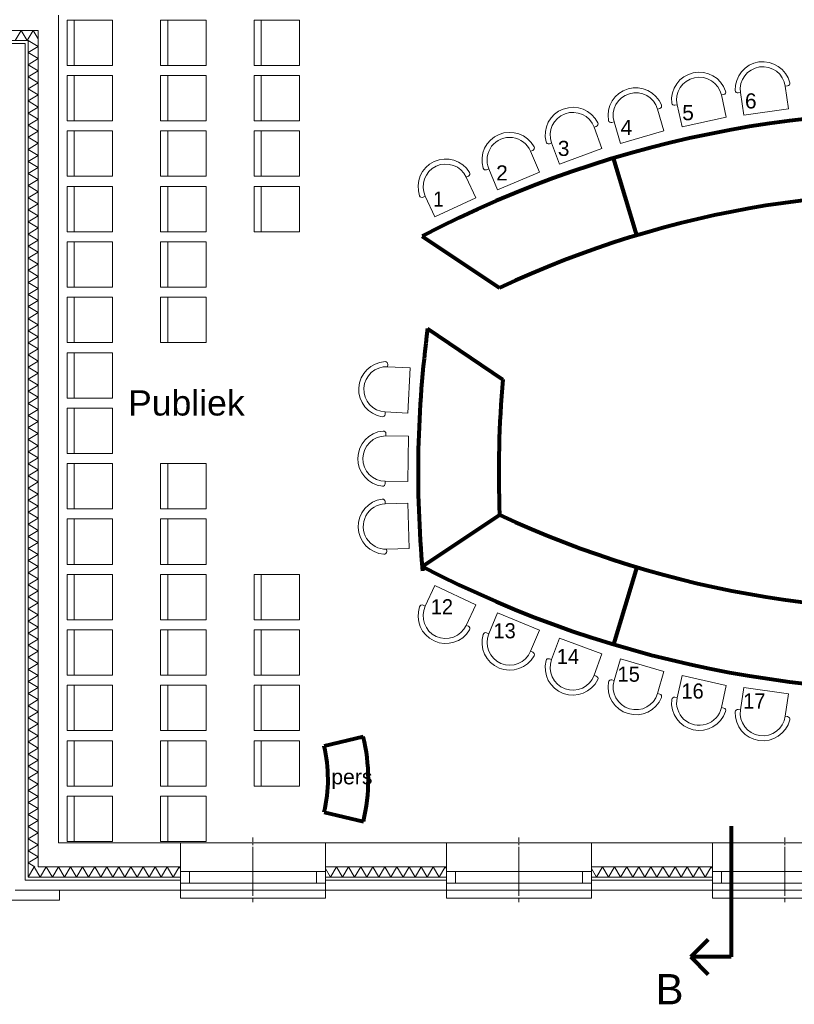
# Model space of a CAD drawing. Header units: millimetres. Extents: x -90830 to 24172, y -102460 to 73669.
# Tile 137 of 198: x 47 to 7735, y 38712 to 48481. Entities that reach past the tile are written whole.
import ezdxf

# ---------------------------------------------------------------- set-up
doc = ezdxf.new("R2010")
doc.units = ezdxf.units.MM
for name, color, linetype, lineweight in [('Algemeen', 253, 'Continuous', 9), ('Algemeen01', 253, 'Continuous', 80), ('Standard', 253, 'Continuous', 9)]:
    doc.layers.add(name, color=color, linetype=linetype, lineweight=lineweight)
doc.styles.add('ARIAL', font='arial.ttf')

msp = doc.modelspace()

# ---------------------------------------------------------------- linework, layer by layer
at = {"layer": 'Algemeen01'}
for p, q in [((6171.4, 46341.5), (5941.3, 47107.6)), ((4041.6, 46333.2), (4810.1, 45821.4)), ((4095.8, 45416.5), (4843.7, 44912.2)), ((4041.6, 43057.6), (4810.1, 43569.4)), ((6171.4, 43049.3), (5941.3, 42283.1)), ((3068.4, 41275.5), (3457.2, 41369.6)), ((3068.9, 40618.6), (3457.9, 40525.1)), ((7110, 40479), (7110, 39182.4)), ((6707.6, 39182.4), (6880.3, 39355.1)), ((7110, 39182.4), (6707.6, 39182.4)), ((6707.6, 39182.4), (6880.3, 39009.7))]:
    msp.add_line(p, q, dxfattribs=at)
for centre, radius, start, end in [((9043.8, 36780.6), 10783, 83.23599, 117.63823), ((9043.8, 36780.6), 9983, 83.23599, 115.09297), ((14784.2, 43991.2), 10783, 172.40439, 185.19861), ((14784.2, 43991.2), 9983, 174.7069, 182.42178), ((9043.8, 52610.2), 9983, 244.90703, 276.76401), ((9043.8, 52610.2), 10783, 242.36177, 276.76401), ((1707.4, 40945.9), 1800.3, 346.48319, 13.6124), ((1707.4, 40945.9), 1400.3, 346.48319, 13.6124)]:
    msp.add_arc(centre, radius, start, end, dxfattribs=at)
at = {"layer": 'Standard'}
for p, q in [((431.5, 48374.8), (431.5, 48524.8)), ((968.3, 48477.3), (518.3, 48477.3)), ((518.3, 48477.3), (518.3, 48027.3)), ((588.3, 48477.3), (588.3, 48027.3)), ((968.3, 48027.3), (968.3, 48477.3)), ((1896.3, 48477.3), (1446.3, 48477.3)), ((1446.3, 48477.3), (1446.3, 48027.3)), ((1516.3, 48477.3), (1516.3, 48027.3)), ((1896.3, 48027.3), (1896.3, 48477.3)), ((2824.3, 48477.3), (2374.3, 48477.3)), ((2374.3, 48477.3), (2374.3, 48027.3)), ((2444.3, 48477.3), (2444.3, 48027.3)), ((2824.3, 48027.3), (2824.3, 48477.3)), ((231.5, 48374.8), (-478.6, 48374.8)), ((1.4, 48274.8), (61.4, 48374.8)), ((26.5, 48374.8), (231.5, 48374.8)), ((61.4, 48374.8), (121.4, 48274.8)), ((121.4, 48274.8), (181.4, 48374.8)), ((181.4, 48374.8), (231.5, 48291.2)), ((231.5, 48274.8), (231.5, 48374.8)), ((231.5, 48374.8), (231.5, 48274.8)), ((431.5, 40314.8), (431.5, 48374.8)), ((-478.6, 48274.8), (131.5, 48274.8)), ((131.5, 48274.8), (-478.6, 48274.8)), ((131.5, 48274.8), (231.5, 48214.8)), ((131.5, 48274.8), (131.5, 48244.8)), ((131.5, 48244.8), (131.5, 48274.8)), ((231.5, 40314.8), (231.5, 48274.8)), ((231.5, 48274.8), (231.5, 40314.8)), ((101.5, 48244.8), (-478.6, 48244.8)), ((-478.6, 48244.8), (101.5, 48244.8)), ((101.5, 48144.8), (101.5, 48244.8)), ((101.5, 48244.8), (101.5, 39974.8)), ((131.5, 48244.8), (131.5, 40074.8)), ((131.5, 40074.8), (131.5, 48244.8)), ((231.5, 48214.8), (131.5, 48154.8)), ((101.5, 39944.8), (101.5, 48144.8)), ((131.5, 48154.8), (231.5, 48094.8)), ((231.5, 48094.8), (131.5, 48034.8)), ((131.5, 48034.8), (231.5, 47974.8)), ((231.5, 47974.8), (131.5, 47914.8)), ((518.3, 48027.3), (968.3, 48027.3)), ((1446.3, 48027.3), (1896.3, 48027.3)), ((2374.3, 48027.3), (2824.3, 48027.3)), ((131.5, 47914.8), (231.5, 47854.8)), ((968.3, 47927.3), (518.3, 47927.3)), ((518.3, 47927.3), (518.3, 47477.3)), ((588.3, 47927.3), (588.3, 47477.3)), ((968.3, 47477.3), (968.3, 47927.3)), ((1896.3, 47927.3), (1446.3, 47927.3)), ((1446.3, 47927.3), (1446.3, 47477.3)), ((1516.3, 47927.3), (1516.3, 47477.3)), ((1896.3, 47477.3), (1896.3, 47927.3)), ((2824.3, 47927.3), (2374.3, 47927.3)), ((2374.3, 47927.3), (2374.3, 47477.3)), ((2444.3, 47927.3), (2444.3, 47477.3)), ((2824.3, 47477.3), (2824.3, 47927.3)), ((231.5, 47854.8), (131.5, 47794.8)), ((131.5, 47794.8), (231.5, 47734.8)), ((7668.8, 47824.5), (7645.8, 47821.2)), ((7645.8, 47821.2), (7677.9, 47598)), ((231.5, 47734.8), (131.5, 47674.8)), ((131.5, 47674.8), (231.5, 47614.8)), ((7034.5, 47739.1), (7011.8, 47734.1)), ((7011.8, 47734.1), (7060.3, 47513.9)), ((7200.4, 47757.1), (7177.4, 47753.8)), ((7232.5, 47534), (7200.4, 47757.1)), ((231.5, 47614.8), (131.5, 47554.8)), ((6400.3, 47600.9), (6378, 47594.3)), ((6378, 47594.3), (6441.6, 47378)), ((6572.3, 47637.3), (6549.6, 47632.3)), ((6620.8, 47417.1), (6572.3, 47637.3)), ((7677.9, 47598), (7232.5, 47534)), ((131.5, 47554.8), (231.5, 47494.8)), ((231.5, 47494.8), (131.5, 47434.8)), ((518.3, 47477.3), (968.3, 47477.3)), ((1446.3, 47477.3), (1896.3, 47477.3)), ((2374.3, 47477.3), (2824.3, 47477.3)), ((7060.3, 47513.9), (6620.8, 47417.1)), ((131.5, 47434.8), (231.5, 47374.8)), ((5770.1, 47422.4), (5748.3, 47414.4)), ((5748.3, 47414.4), (5826.2, 47202.8)), ((5946.3, 47467.4), (5924, 47460.8)), ((6009.9, 47251.1), (5946.3, 47467.4)), ((231.5, 47374.8), (131.5, 47314.8)), ((131.5, 47314.8), (231.5, 47254.8)), ((968.3, 47377.3), (518.3, 47377.3)), ((518.3, 47377.3), (518.3, 46927.3)), ((588.3, 47377.3), (588.3, 46927.3)), ((968.3, 46927.3), (968.3, 47377.3)), ((1896.3, 47377.3), (1446.3, 47377.3)), ((1446.3, 47377.3), (1446.3, 46927.3)), ((1516.3, 47377.3), (1516.3, 46927.3)), ((1896.3, 46927.3), (1896.3, 47377.3)), ((2824.3, 47377.3), (2374.3, 47377.3)), ((2374.3, 47377.3), (2374.3, 46927.3)), ((2444.3, 47377.3), (2444.3, 46927.3)), ((2824.3, 46927.3), (2824.3, 47377.3)), ((6441.6, 47378), (6009.9, 47251.1)), ((231.5, 47254.8), (131.5, 47194.8)), ((131.5, 47194.8), (231.5, 47134.8)), ((5139.4, 47184.2), (5118, 47175.3)), ((5326, 47258.9), (5304.2, 47250.9)), ((5403.9, 47047.3), (5326, 47258.9)), ((5826.2, 47202.8), (5403.9, 47047.3)), ((231.5, 47134.8), (131.5, 47074.8)), ((5118, 47175.3), (5205, 46967.3)), ((131.5, 47074.8), (231.5, 47014.8)), ((231.5, 47014.8), (131.5, 46954.8)), ((4702.9, 47001.5), (4681.4, 46992.5)), ((4789.9, 46793.5), (4702.9, 47001.5)), ((131.5, 46954.8), (231.5, 46894.8)), ((231.5, 46894.8), (131.5, 46834.8)), ((518.3, 46927.3), (968.3, 46927.3)), ((1446.3, 46927.3), (1896.3, 46927.3)), ((2374.3, 46927.3), (2824.3, 46927.3)), ((4500.8, 46928.4), (4479.8, 46918.6)), ((4479.8, 46918.6), (4574.8, 46714.2)), ((5205, 46967.3), (4789.9, 46793.5)), ((131.5, 46834.8), (231.5, 46774.8)), ((968.3, 46827.3), (518.3, 46827.3)), ((518.3, 46827.3), (518.3, 46377.3)), ((588.3, 46827.3), (588.3, 46377.3)), ((968.3, 46377.3), (968.3, 46827.3)), ((1896.3, 46827.3), (1446.3, 46827.3)), ((1446.3, 46827.3), (1446.3, 46377.3)), ((1516.3, 46827.3), (1516.3, 46377.3)), ((1896.3, 46377.3), (1896.3, 46827.3)), ((2824.3, 46827.3), (2374.3, 46827.3)), ((2374.3, 46827.3), (2374.3, 46377.3)), ((2444.3, 46827.3), (2444.3, 46377.3)), ((2824.3, 46377.3), (2824.3, 46827.3)), ((231.5, 46774.8), (131.5, 46714.8)), ((131.5, 46714.8), (231.5, 46654.8)), ((4071.7, 46728.9), (4050.7, 46719.1)), ((4166.8, 46524.5), (4071.7, 46728.9)), ((4574.8, 46714.2), (4166.8, 46524.5)), ((231.5, 46654.8), (131.5, 46594.8)), ((131.5, 46594.8), (231.5, 46534.8)), ((231.5, 46534.8), (131.5, 46474.8)), ((131.5, 46474.8), (231.5, 46414.8)), ((231.5, 46414.8), (131.5, 46354.8)), ((131.5, 46354.8), (231.5, 46294.8)), ((518.3, 46377.3), (968.3, 46377.3)), ((1446.3, 46377.3), (1896.3, 46377.3)), ((2374.3, 46377.3), (2824.3, 46377.3)), ((231.5, 46294.8), (131.5, 46234.8)), ((131.5, 46234.8), (231.5, 46174.8)), ((968.3, 46277.3), (518.3, 46277.3)), ((518.3, 46277.3), (518.3, 45827.3)), ((588.3, 46277.3), (588.3, 45827.3)), ((968.3, 45827.3), (968.3, 46277.3)), ((1896.3, 46277.3), (1446.3, 46277.3)), ((1446.3, 46277.3), (1446.3, 45827.3)), ((1516.3, 46277.3), (1516.3, 45827.3)), ((1896.3, 45827.3), (1896.3, 46277.3)), ((231.5, 46174.8), (131.5, 46114.8)), ((131.5, 46114.8), (231.5, 46054.8)), ((231.5, 46054.8), (131.5, 45994.8)), ((131.5, 45994.8), (231.5, 45934.8)), ((231.5, 45934.8), (131.5, 45874.8)), ((131.5, 45874.8), (231.5, 45814.8)), ((518.3, 45827.3), (968.3, 45827.3)), ((1446.3, 45827.3), (1896.3, 45827.3)), ((231.5, 45814.8), (131.5, 45754.8)), ((131.5, 45754.8), (231.5, 45694.8)), ((968.3, 45727.3), (518.3, 45727.3)), ((518.3, 45727.3), (518.3, 45277.3)), ((588.3, 45727.3), (588.3, 45277.3)), ((968.3, 45277.3), (968.3, 45727.3)), ((1896.3, 45727.3), (1446.3, 45727.3)), ((1446.3, 45727.3), (1446.3, 45277.3)), ((1516.3, 45727.3), (1516.3, 45277.3)), ((1896.3, 45277.3), (1896.3, 45727.3)), ((231.5, 45694.8), (131.5, 45634.8)), ((131.5, 45634.8), (231.5, 45574.8)), ((231.5, 45574.8), (131.5, 45514.8)), ((131.5, 45514.8), (231.5, 45454.8)), ((231.5, 45454.8), (131.5, 45394.8)), ((131.5, 45394.8), (231.5, 45334.8)), ((231.5, 45334.8), (131.5, 45274.8)), ((131.5, 45274.8), (231.5, 45214.8)), ((518.3, 45277.3), (968.3, 45277.3)), ((1446.3, 45277.3), (1896.3, 45277.3)), ((231.5, 45214.8), (131.5, 45154.8)), ((131.5, 45154.8), (231.5, 45094.8)), ((968.3, 45177.3), (518.3, 45177.3)), ((518.3, 45177.3), (518.3, 44727.3)), ((588.3, 45177.3), (588.3, 44727.3)), ((968.3, 44727.3), (968.3, 45177.3)), ((231.5, 45094.8), (131.5, 45034.8)), ((131.5, 45034.8), (231.5, 44974.8)), ((3698.9, 45038.4), (3700.2, 45061.6)), ((3924.1, 45026.6), (3698.9, 45038.4)), ((231.5, 44974.8), (131.5, 44914.8)), ((3900.4, 44577.2), (3924.1, 45026.6)), ((131.5, 44914.8), (231.5, 44854.8)), ((231.5, 44854.8), (131.5, 44794.8)), ((131.5, 44794.8), (231.5, 44734.8)), ((231.5, 44734.8), (131.5, 44674.8)), ((131.5, 44674.8), (231.5, 44614.8)), ((518.3, 44727.3), (968.3, 44727.3)), ((231.5, 44614.8), (131.5, 44554.8)), ((131.5, 44554.8), (231.5, 44494.8)), ((968.3, 44627.3), (518.3, 44627.3)), ((518.3, 44627.3), (518.3, 44177.3)), ((588.3, 44627.3), (588.3, 44177.3)), ((968.3, 44177.3), (968.3, 44627.3)), ((3674.1, 44565.8), (3675.3, 44589)), ((3675.3, 44589), (3900.4, 44577.2)), ((231.5, 44494.8), (131.5, 44434.8)), ((131.5, 44434.8), (231.5, 44374.8)), ((231.5, 44374.8), (131.5, 44314.8)), ((3681.7, 44351.2), (3682, 44374.4)), ((3907.1, 44348), (3681.7, 44351.2)), ((131.5, 44314.8), (231.5, 44254.8)), ((231.5, 44254.8), (131.5, 44194.8)), ((3900.9, 43898.1), (3907.1, 44348)), ((131.5, 44194.8), (231.5, 44134.8)), ((518.3, 44177.3), (968.3, 44177.3)), ((231.5, 44134.8), (131.5, 44074.8)), ((131.5, 44074.8), (231.5, 44014.8)), ((968.3, 44077.3), (518.3, 44077.3)), ((518.3, 44077.3), (518.3, 43627.3)), ((588.3, 44077.3), (588.3, 43627.3)), ((968.3, 43627.3), (968.3, 44077.3)), ((1896.3, 44077.3), (1446.3, 44077.3)), ((1446.3, 44077.3), (1446.3, 43627.3)), ((1516.3, 44077.3), (1516.3, 43627.3)), ((1896.3, 43627.3), (1896.3, 44077.3)), ((231.5, 44014.8), (131.5, 43954.8)), ((131.5, 43954.8), (231.5, 43894.8)), ((231.5, 43894.8), (131.5, 43834.8)), ((3675.1, 43878), (3675.4, 43901.2)), ((3675.4, 43901.2), (3900.9, 43898.1)), ((131.5, 43834.8), (231.5, 43774.8)), ((231.5, 43774.8), (131.5, 43714.8)), ((131.5, 43714.8), (231.5, 43654.8)), ((3675.5, 43677), (3674.8, 43700.2)), ((3900.8, 43683.7), (3675.5, 43677)), ((3914.2, 43233.9), (3900.8, 43683.7)), ((231.5, 43654.8), (131.5, 43594.8)), ((131.5, 43594.8), (231.5, 43534.8)), ((518.3, 43627.3), (968.3, 43627.3)), ((1446.3, 43627.3), (1896.3, 43627.3)), ((231.5, 43534.8), (131.5, 43474.8)), ((131.5, 43474.8), (231.5, 43414.8)), ((968.3, 43527.3), (518.3, 43527.3)), ((518.3, 43527.3), (518.3, 43077.3)), ((588.3, 43527.3), (588.3, 43077.3)), ((968.3, 43077.3), (968.3, 43527.3)), ((1896.3, 43527.3), (1446.3, 43527.3)), ((1446.3, 43527.3), (1446.3, 43077.3)), ((1516.3, 43527.3), (1516.3, 43077.3)), ((1896.3, 43077.3), (1896.3, 43527.3)), ((231.5, 43414.8), (131.5, 43354.8)), ((131.5, 43354.8), (231.5, 43294.8)), ((231.5, 43294.8), (131.5, 43234.8)), ((131.5, 43234.8), (231.5, 43174.8)), ((3688.9, 43227.2), (3914.2, 43233.9)), ((3689.6, 43203.9), (3688.9, 43227.2)), ((231.5, 43174.8), (131.5, 43114.8)), ((131.5, 43114.8), (231.5, 43054.8)), ((231.5, 43054.8), (131.5, 42994.8)), ((131.5, 42994.8), (231.5, 42934.8)), ((518.3, 43077.3), (968.3, 43077.3)), ((1446.3, 43077.3), (1896.3, 43077.3)), ((231.5, 42934.8), (131.5, 42874.8)), ((968.3, 42977.3), (518.3, 42977.3)), ((518.3, 42977.3), (518.3, 42527.3)), ((588.3, 42977.3), (588.3, 42527.3)), ((968.3, 42527.3), (968.3, 42977.3)), ((1896.3, 42977.3), (1446.3, 42977.3)), ((1446.3, 42977.3), (1446.3, 42527.3)), ((1516.3, 42977.3), (1516.3, 42527.3)), ((1896.3, 42527.3), (1896.3, 42977.3)), ((2824.3, 42977.3), (2374.3, 42977.3)), ((2374.3, 42977.3), (2374.3, 42527.3)), ((2444.3, 42977.3), (2444.3, 42527.3)), ((2824.3, 42527.3), (2824.3, 42977.3)), ((131.5, 42874.8), (231.5, 42814.8)), ((231.5, 42814.8), (131.5, 42754.8)), ((4166.8, 42866.3), (4071.7, 42661.9)), ((4574.8, 42676.6), (4166.8, 42866.3)), ((131.5, 42754.8), (231.5, 42694.8)), ((231.5, 42694.8), (131.5, 42634.8)), ((131.5, 42634.8), (231.5, 42574.8)), ((4071.7, 42661.9), (4050.7, 42671.7)), ((4479.8, 42472.2), (4574.8, 42676.6)), ((4789.9, 42597.3), (4702.9, 42389.3)), ((5205, 42423.5), (4789.9, 42597.3)), ((231.5, 42574.8), (131.5, 42514.8)), ((131.5, 42514.8), (231.5, 42454.8)), ((518.3, 42527.3), (968.3, 42527.3)), ((1446.3, 42527.3), (1896.3, 42527.3)), ((2374.3, 42527.3), (2824.3, 42527.3)), ((231.5, 42454.8), (131.5, 42394.8)), ((968.3, 42427.3), (518.3, 42427.3)), ((518.3, 42427.3), (518.3, 41977.3)), ((588.3, 42427.3), (588.3, 41977.3)), ((968.3, 41977.3), (968.3, 42427.3)), ((1896.3, 42427.3), (1446.3, 42427.3)), ((1446.3, 42427.3), (1446.3, 41977.3)), ((1516.3, 42427.3), (1516.3, 41977.3)), ((1896.3, 41977.3), (1896.3, 42427.3)), ((2824.3, 42427.3), (2374.3, 42427.3)), ((2374.3, 42427.3), (2374.3, 41977.3)), ((2444.3, 42427.3), (2444.3, 41977.3)), ((2824.3, 41977.3), (2824.3, 42427.3)), ((4500.8, 42462.4), (4479.8, 42472.2)), ((4702.9, 42389.3), (4681.4, 42398.3)), ((5118, 42215.5), (5205, 42423.5)), ((131.5, 42394.8), (231.5, 42334.8)), ((231.5, 42334.8), (131.5, 42274.8)), ((5403.9, 42343.4), (5326, 42131.9)), ((5826.2, 42188), (5403.9, 42343.4)), ((131.5, 42274.8), (231.5, 42214.8)), ((231.5, 42214.8), (131.5, 42154.8)), ((5139.4, 42206.6), (5118, 42215.5)), ((131.5, 42154.8), (231.5, 42094.8)), ((5326, 42131.9), (5304.2, 42139.9)), ((5748.3, 41976.4), (5826.2, 42188)), ((6009.9, 42139.7), (5946.3, 41923.4)), ((6441.6, 42012.8), (6009.9, 42139.7)), ((231.5, 42094.8), (131.5, 42034.8)), ((131.5, 42034.8), (231.5, 41974.8)), ((6378, 41796.5), (6441.6, 42012.8)), ((231.5, 41974.8), (131.5, 41914.8)), ((131.5, 41914.8), (231.5, 41854.8)), ((518.3, 41977.3), (968.3, 41977.3)), ((1446.3, 41977.3), (1896.3, 41977.3)), ((2374.3, 41977.3), (2824.3, 41977.3)), ((5770.1, 41968.4), (5748.3, 41976.4)), ((5946.3, 41923.4), (5924, 41930)), ((6620.8, 41973.7), (6572.3, 41753.5)), ((7060.3, 41876.9), (6620.8, 41973.7)), ((231.5, 41854.8), (131.5, 41794.8)), ((968.3, 41877.3), (518.3, 41877.3)), ((518.3, 41877.3), (518.3, 41427.3)), ((588.3, 41877.3), (588.3, 41427.3)), ((968.3, 41427.3), (968.3, 41877.3)), ((1896.3, 41877.3), (1446.3, 41877.3)), ((1446.3, 41877.3), (1446.3, 41427.3)), ((1516.3, 41877.3), (1516.3, 41427.3)), ((1896.3, 41427.3), (1896.3, 41877.3)), ((2824.3, 41877.3), (2374.3, 41877.3)), ((2374.3, 41877.3), (2374.3, 41427.3)), ((2444.3, 41877.3), (2444.3, 41427.3)), ((2824.3, 41427.3), (2824.3, 41877.3)), ((7011.8, 41656.7), (7060.3, 41876.9)), ((7232.5, 41856.8), (7200.4, 41633.6)), ((7677.9, 41792.7), (7232.5, 41856.8)), ((131.5, 41794.8), (231.5, 41734.8)), ((231.5, 41734.8), (131.5, 41674.8)), ((6400.3, 41789.9), (6378, 41796.5)), ((6572.3, 41753.5), (6549.6, 41758.5)), ((7645.8, 41569.6), (7677.9, 41792.7)), ((131.5, 41674.8), (231.5, 41614.8)), ((7034.5, 41651.7), (7011.8, 41656.7)), ((7200.4, 41633.6), (7177.4, 41637)), ((231.5, 41614.8), (131.5, 41554.8)), ((131.5, 41554.8), (231.5, 41494.8)), ((7668.8, 41566.3), (7645.8, 41569.6)), ((231.5, 41494.8), (131.5, 41434.8)), ((131.5, 41434.8), (231.5, 41374.8)), ((518.3, 41427.3), (968.3, 41427.3)), ((1446.3, 41427.3), (1896.3, 41427.3)), ((2374.3, 41427.3), (2824.3, 41427.3)), ((231.5, 41374.8), (131.5, 41314.8)), ((968.3, 41327.3), (518.3, 41327.3)), ((518.3, 41327.3), (518.3, 40877.3)), ((588.3, 41327.3), (588.3, 40877.3)), ((968.3, 40877.3), (968.3, 41327.3)), ((1896.3, 41327.3), (1446.3, 41327.3)), ((1446.3, 41327.3), (1446.3, 40877.3)), ((1516.3, 41327.3), (1516.3, 40877.3)), ((1896.3, 40877.3), (1896.3, 41327.3)), ((2824.3, 41327.3), (2374.3, 41327.3)), ((2374.3, 41327.3), (2374.3, 40877.3)), ((2444.3, 41327.3), (2444.3, 40877.3)), ((2824.3, 40877.3), (2824.3, 41327.3)), ((131.5, 41314.8), (231.5, 41254.8)), ((231.5, 41254.8), (131.5, 41194.8)), ((131.5, 41194.8), (231.5, 41134.8)), ((231.5, 41134.8), (131.5, 41074.8)), ((131.5, 41074.8), (231.5, 41014.8)), ((231.5, 41014.8), (131.5, 40954.8)), ((131.5, 40954.8), (231.5, 40894.8)), ((231.5, 40894.8), (131.5, 40834.8)), ((131.5, 40834.8), (231.5, 40774.8)), ((518.3, 40877.3), (968.3, 40877.3)), ((1446.3, 40877.3), (1896.3, 40877.3)), ((2374.3, 40877.3), (2824.3, 40877.3)), ((231.5, 40774.8), (131.5, 40714.8)), ((968.3, 40777.3), (518.3, 40777.3)), ((518.3, 40777.3), (518.3, 40327.3)), ((588.3, 40777.3), (588.3, 40327.3)), ((968.3, 40327.3), (968.3, 40777.3)), ((1896.3, 40777.3), (1446.3, 40777.3)), ((1446.3, 40777.3), (1446.3, 40327.3)), ((1516.3, 40777.3), (1516.3, 40327.3)), ((1896.3, 40327.3), (1896.3, 40777.3)), ((131.5, 40714.8), (231.5, 40654.8)), ((231.5, 40654.8), (131.5, 40594.8)), ((131.5, 40594.8), (231.5, 40534.8)), ((231.5, 40534.8), (131.5, 40474.8)), ((131.5, 40474.8), (231.5, 40414.8)), ((231.5, 40414.8), (131.5, 40354.8)), ((131.5, 40354.8), (231.5, 40294.8)), ((2361.5, 40324.6), (2361.5, 40366.4)), ((2361.5, 40366.4), (2361.5, 40324.6)), ((5001.5, 40324.6), (5001.5, 40366.4)), ((5001.5, 40366.4), (5001.5, 40324.6)), ((7641.5, 40324.6), (7641.5, 40366.4)), ((7641.5, 40366.4), (7641.5, 40324.6)), ((231.5, 40294.8), (131.5, 40234.8)), ((231.5, 40074.8), (231.5, 40314.8)), ((231.5, 40314.8), (231.5, 40074.8)), ((1641.5, 40314.8), (431.5, 40314.8)), ((518.3, 40327.3), (968.3, 40327.3)), ((1446.3, 40327.3), (1896.3, 40327.3)), ((3081.5, 40314.8), (1641.5, 40314.8)), ((1641.5, 40314.8), (1641.5, 40074.8)), ((2361.5, 40308.1), (2361.5, 40291.8)), ((2361.5, 40291.8), (2361.5, 40308.1)), ((2361.5, 40232.8), (2361.5, 40274.6)), ((2361.5, 40274.6), (2361.5, 40232.8)), ((2361.5, 40224.6), (2361.5, 40266.4)), ((2361.5, 40266.4), (2361.5, 40224.6)), ((4281.5, 40314.8), (3081.5, 40314.8)), ((3081.5, 40074.8), (3081.5, 40314.8)), ((5721.5, 40314.8), (4281.5, 40314.8)), ((4281.5, 40314.8), (4281.5, 40074.8)), ((5001.5, 40308.1), (5001.5, 40291.8)), ((5001.5, 40291.8), (5001.5, 40308.1)), ((5001.5, 40232.8), (5001.5, 40274.6)), ((5001.5, 40274.6), (5001.5, 40232.8)), ((5001.5, 40224.6), (5001.5, 40266.4)), ((5001.5, 40266.4), (5001.5, 40224.6)), ((6921.5, 40314.8), (5721.5, 40314.8)), ((5721.5, 40074.8), (5721.5, 40314.8)), ((8361.5, 40314.8), (6921.5, 40314.8)), ((6921.5, 40314.8), (6921.5, 40074.8)), ((7641.5, 40308.1), (7641.5, 40291.8)), ((7641.5, 40291.8), (7641.5, 40308.1)), ((7641.5, 40232.8), (7641.5, 40274.6)), ((7641.5, 40274.6), (7641.5, 40232.8)), ((7641.5, 40224.6), (7641.5, 40266.4)), ((7641.5, 40266.4), (7641.5, 40224.6)), ((131.5, 40234.8), (231.5, 40174.8)), ((231.5, 40174.8), (131.5, 40114.8)), ((2361.5, 40194.6), (2361.5, 40236.4)), ((2361.5, 40236.4), (2361.5, 40194.6)), ((2361.5, 40217.3), (2361.5, 40201)), ((2361.5, 40201), (2361.5, 40217.3)), ((2361.5, 40208.1), (2361.5, 40191.8)), ((2361.5, 40191.8), (2361.5, 40208.1)), ((2361.5, 40164.6), (2361.5, 40206.4)), ((2361.5, 40206.4), (2361.5, 40164.6)), ((2361.5, 40142.3), (2361.5, 40184.2)), ((2361.5, 40184.2), (2361.5, 40142.3)), ((2361.5, 40178.1), (2361.5, 40161.8)), ((2361.5, 40161.8), (2361.5, 40178.1)), ((2361.5, 40132.8), (2361.5, 40174.6)), ((2361.5, 40174.6), (2361.5, 40132.8)), ((5001.5, 40194.6), (5001.5, 40236.4)), ((5001.5, 40236.4), (5001.5, 40194.6)), ((5001.5, 40217.3), (5001.5, 40201)), ((5001.5, 40201), (5001.5, 40217.3)), ((5001.5, 40208.1), (5001.5, 40191.8)), ((5001.5, 40191.8), (5001.5, 40208.1)), ((5001.5, 40164.6), (5001.5, 40206.4)), ((5001.5, 40206.4), (5001.5, 40164.6)), ((5001.5, 40142.3), (5001.5, 40184.2)), ((5001.5, 40184.2), (5001.5, 40142.3)), ((5001.5, 40178.1), (5001.5, 40161.8)), ((5001.5, 40161.8), (5001.5, 40178.1)), ((5001.5, 40132.8), (5001.5, 40174.6)), ((5001.5, 40174.6), (5001.5, 40132.8)), ((7641.5, 40194.6), (7641.5, 40236.4)), ((7641.5, 40236.4), (7641.5, 40194.6)), ((7641.5, 40217.3), (7641.5, 40201)), ((7641.5, 40201), (7641.5, 40217.3)), ((7641.5, 40208.1), (7641.5, 40191.8)), ((7641.5, 40191.8), (7641.5, 40208.1)), ((7641.5, 40164.6), (7641.5, 40206.4)), ((7641.5, 40206.4), (7641.5, 40164.6)), ((7641.5, 40142.3), (7641.5, 40184.2)), ((7641.5, 40184.2), (7641.5, 40142.3)), ((7641.5, 40178.1), (7641.5, 40161.8)), ((7641.5, 40161.8), (7641.5, 40178.1)), ((7641.5, 40132.8), (7641.5, 40174.6)), ((7641.5, 40174.6), (7641.5, 40132.8)), ((131.5, 40114.8), (198.2, 40074.8)), ((131.5, 39974.8), (191.5, 40074.8)), ((131.5, 40074.8), (131.5, 39974.8)), ((131.5, 39974.8), (131.5, 40074.8)), ((191.5, 40074.8), (251.5, 39974.8)), ((1641.5, 40074.8), (231.5, 40074.8)), ((231.5, 40074.8), (1641.5, 40074.8)), ((251.5, 39974.8), (311.5, 40074.8)), ((311.5, 40074.8), (371.5, 39974.8)), ((371.5, 39974.8), (431.5, 40074.8)), ((431.5, 40074.8), (491.5, 39974.8)), ((491.5, 39974.8), (551.5, 40074.8)), ((551.5, 40074.8), (611.5, 39974.8)), ((611.5, 39974.8), (671.5, 40074.8)), ((671.5, 40074.8), (731.5, 39974.8)), ((731.5, 39974.8), (791.5, 40074.8)), ((791.5, 40074.8), (851.5, 39974.8)), ((851.5, 39974.8), (911.5, 40074.8)), ((911.5, 40074.8), (971.5, 39974.8)), ((971.5, 39974.8), (1031.5, 40074.8)), ((1031.5, 40074.8), (1091.5, 39974.8)), ((1091.5, 39974.8), (1151.5, 40074.8)), ((1151.5, 40074.8), (1211.5, 39974.8)), ((1211.5, 39974.8), (1271.5, 40074.8)), ((1271.5, 40074.8), (1331.5, 39974.8)), ((1331.5, 39974.8), (1391.5, 40074.8)), ((1391.5, 40074.8), (1451.5, 39974.8)), ((1451.5, 39974.8), (1511.5, 40074.8)), ((1511.5, 40074.8), (1571.5, 39974.8)), ((1571.5, 39974.8), (1631.5, 40074.8)), ((1631.5, 40074.8), (1641.5, 40058.2)), ((1641.5, 40074.8), (1641.5, 40028.8)), ((2361.5, 40148.1), (2361.5, 40131.8)), ((2361.5, 40131.8), (2361.5, 40148.1)), ((2361.5, 40102.8), (2361.5, 40144.6)), ((2361.5, 40144.6), (2361.5, 40102.8)), ((2361.5, 40094.6), (2361.5, 40136.4)), ((2361.5, 40136.4), (2361.5, 40094.6)), ((2361.5, 40125.8), (2361.5, 40109.5)), ((2361.5, 40109.5), (2361.5, 40125.8)), ((2361.5, 40117.3), (2361.5, 40101)), ((2361.5, 40101), (2361.5, 40117.3)), ((2361.5, 40072.8), (2361.5, 40114.6)), ((2361.5, 40114.6), (2361.5, 40072.8)), ((2361.5, 40050.5), (2361.5, 40092.3)), ((2361.5, 40092.3), (2361.5, 40050.5)), ((2361.5, 40087.3), (2361.5, 40071)), ((2361.5, 40071), (2361.5, 40087.3)), ((2361.5, 40042.3), (2361.5, 40084.2)), ((2361.5, 40084.2), (2361.5, 40042.3)), ((2361.5, 40078.1), (2361.5, 40061.8)), ((2361.5, 40061.8), (2361.5, 40078.1)), ((2361.5, 40057.3), (2361.5, 40041)), ((2361.5, 40041), (2361.5, 40057.3)), ((2361.5, 40012.3), (2361.5, 40054.2)), ((2361.5, 40054.2), (2361.5, 40012.3)), ((3081.5, 40028.8), (3081.5, 40074.8)), ((4281.5, 40074.8), (3081.5, 40074.8)), ((3081.5, 40074.8), (4281.5, 40074.8)), ((3081.5, 40058.2), (3131.5, 39974.8)), ((3131.5, 39974.8), (3191.5, 40074.8)), ((3191.5, 40074.8), (3251.5, 39974.8)), ((3251.5, 39974.8), (3311.5, 40074.8)), ((3311.5, 40074.8), (3371.5, 39974.8)), ((3371.5, 39974.8), (3431.5, 40074.8)), ((3431.5, 40074.8), (3491.5, 39974.8)), ((3491.5, 39974.8), (3551.5, 40074.8)), ((3551.5, 40074.8), (3611.5, 39974.8)), ((3611.5, 39974.8), (3671.5, 40074.8)), ((3671.5, 40074.8), (3731.5, 39974.8)), ((3731.5, 39974.8), (3791.5, 40074.8)), ((3791.5, 40074.8), (3851.5, 39974.8)), ((3851.5, 39974.8), (3911.5, 40074.8)), ((3911.5, 40074.8), (3971.5, 39974.8)), ((3971.5, 39974.8), (4031.5, 40074.8)), ((4031.5, 40074.8), (4091.5, 39974.8)), ((4091.5, 39974.8), (4151.5, 40074.8)), ((4151.5, 40074.8), (4211.5, 39974.8)), ((4211.5, 39974.8), (4271.5, 40074.8)), ((4271.5, 40074.8), (4281.5, 40058.2)), ((4281.5, 40074.8), (4281.5, 40028.8)), ((5001.5, 40148.1), (5001.5, 40131.8)), ((5001.5, 40131.8), (5001.5, 40148.1)), ((5001.5, 40102.8), (5001.5, 40144.6)), ((5001.5, 40144.6), (5001.5, 40102.8)), ((5001.5, 40094.6), (5001.5, 40136.4)), ((5001.5, 40136.4), (5001.5, 40094.6)), ((5001.5, 40125.8), (5001.5, 40109.5)), ((5001.5, 40109.5), (5001.5, 40125.8)), ((5001.5, 40117.3), (5001.5, 40101)), ((5001.5, 40101), (5001.5, 40117.3)), ((5001.5, 40072.8), (5001.5, 40114.6)), ((5001.5, 40114.6), (5001.5, 40072.8)), ((5001.5, 40050.5), (5001.5, 40092.3)), ((5001.5, 40092.3), (5001.5, 40050.5)), ((5001.5, 40087.3), (5001.5, 40071)), ((5001.5, 40071), (5001.5, 40087.3)), ((5001.5, 40042.3), (5001.5, 40084.2)), ((5001.5, 40084.2), (5001.5, 40042.3)), ((5001.5, 40078.1), (5001.5, 40061.8)), ((5001.5, 40061.8), (5001.5, 40078.1)), ((5001.5, 40057.3), (5001.5, 40041)), ((5001.5, 40041), (5001.5, 40057.3)), ((5001.5, 40012.3), (5001.5, 40054.2)), ((5001.5, 40054.2), (5001.5, 40012.3)), ((5721.5, 40028.8), (5721.5, 40074.8)), ((6921.5, 40074.8), (5721.5, 40074.8)), ((5721.5, 40074.8), (6921.5, 40074.8)), ((5721.5, 40058.2), (5771.5, 39974.8)), ((5771.5, 39974.8), (5831.5, 40074.8)), ((5831.5, 40074.8), (5891.5, 39974.8)), ((5891.5, 39974.8), (5951.5, 40074.8)), ((5951.5, 40074.8), (6011.5, 39974.8)), ((6011.5, 39974.8), (6071.5, 40074.8)), ((6071.5, 40074.8), (6131.5, 39974.8)), ((6131.5, 39974.8), (6191.5, 40074.8)), ((6191.5, 40074.8), (6251.5, 39974.8)), ((6251.5, 39974.8), (6311.5, 40074.8)), ((6311.5, 40074.8), (6371.5, 39974.8)), ((6371.5, 39974.8), (6431.5, 40074.8)), ((6431.5, 40074.8), (6491.5, 39974.8)), ((6491.5, 39974.8), (6551.5, 40074.8)), ((6551.5, 40074.8), (6611.5, 39974.8)), ((6611.5, 39974.8), (6671.5, 40074.8)), ((6671.5, 40074.8), (6731.5, 39974.8)), ((6731.5, 39974.8), (6791.5, 40074.8)), ((6791.5, 40074.8), (6851.5, 39974.8)), ((6851.5, 39974.8), (6911.5, 40074.8)), ((6911.5, 40074.8), (6921.5, 40058.2)), ((6921.5, 40074.8), (6921.5, 40028.8)), ((7641.5, 40148.1), (7641.5, 40131.8)), ((7641.5, 40131.8), (7641.5, 40148.1)), ((7641.5, 40102.8), (7641.5, 40144.6)), ((7641.5, 40144.6), (7641.5, 40102.8)), ((7641.5, 40094.6), (7641.5, 40136.4)), ((7641.5, 40136.4), (7641.5, 40094.6)), ((7641.5, 40125.8), (7641.5, 40109.5)), ((7641.5, 40109.5), (7641.5, 40125.8)), ((7641.5, 40117.3), (7641.5, 40101)), ((7641.5, 40101), (7641.5, 40117.3)), ((7641.5, 40072.8), (7641.5, 40114.6)), ((7641.5, 40114.6), (7641.5, 40072.8)), ((7641.5, 40050.5), (7641.5, 40092.3)), ((7641.5, 40092.3), (7641.5, 40050.5)), ((7641.5, 40087.3), (7641.5, 40071)), ((7641.5, 40071), (7641.5, 40087.3)), ((7641.5, 40042.3), (7641.5, 40084.2)), ((7641.5, 40084.2), (7641.5, 40042.3)), ((7641.5, 40078.1), (7641.5, 40061.8)), ((7641.5, 40061.8), (7641.5, 40078.1)), ((7641.5, 40057.3), (7641.5, 40041)), ((7641.5, 40041), (7641.5, 40057.3)), ((7641.5, 40012.3), (7641.5, 40054.2)), ((7641.5, 40054.2), (7641.5, 40012.3)), ((101.5, 39974.8), (101.5, 39944.8)), ((131.5, 39974.8), (1641.5, 39974.8)), ((1641.5, 39974.8), (131.5, 39974.8)), ((1731.5, 40028.8), (1641.5, 40028.8)), ((1641.5, 40028.8), (1641.5, 39914.8)), ((1641.5, 40028.8), (3081.5, 40028.8)), ((1641.5, 40028.8), (1641.5, 39974.8)), ((3081.5, 40028.8), (1641.5, 40028.8)), ((1641.5, 40028.8), (1641.5, 39974.8)), ((1641.5, 39974.8), (1641.5, 39944.8)), ((1641.5, 39974.8), (1641.5, 39944.8)), ((1731.5, 39914.8), (1731.5, 40028.8)), ((2361.5, 40002.8), (2361.5, 40044.6)), ((2361.5, 40044.6), (2361.5, 40002.8)), ((2361.5, 40035), (2361.5, 40018.7)), ((2361.5, 40018.7), (2361.5, 40035)), ((2361.5, 40025.8), (2361.5, 40009.5)), ((2361.5, 40009.5), (2361.5, 40025.8)), ((2361.5, 39982.3), (2361.5, 40024.2)), ((2361.5, 40024.2), (2361.5, 39982.3)), ((2361.5, 39956), (2361.5, 39997.8)), ((2361.5, 39997.8), (2361.5, 39956)), ((2361.5, 39995.8), (2361.5, 39979.5)), ((2361.5, 39979.5), (2361.5, 39995.8)), ((2361.5, 39950.5), (2361.5, 39992.3)), ((2361.5, 39992.3), (2361.5, 39950.5)), ((2361.5, 39987.3), (2361.5, 39971)), ((2361.5, 39971), (2361.5, 39987.3)), ((2361.5, 39965.8), (2361.5, 39949.5)), ((2361.5, 39949.5), (2361.5, 39965.8)), ((2361.5, 39920.5), (2361.5, 39962.3)), ((2361.5, 39962.3), (2361.5, 39920.5)), ((2991.5, 39914.8), (2991.5, 40028.8)), ((2991.5, 40028.8), (3081.5, 40028.8)), ((3081.5, 40028.8), (3081.5, 39914.8)), ((3081.5, 39974.8), (3081.5, 40028.8)), ((3081.5, 39974.8), (3081.5, 40028.8)), ((3081.5, 39944.8), (3081.5, 39974.8)), ((3081.5, 39974.8), (4281.5, 39974.8)), ((4281.5, 39974.8), (3081.5, 39974.8)), ((3081.5, 39944.8), (3081.5, 39974.8)), ((4371.5, 40028.8), (4281.5, 40028.8)), ((4281.5, 40028.8), (4281.5, 39914.8)), ((4281.5, 40028.8), (5721.5, 40028.8)), ((4281.5, 40028.8), (4281.5, 39974.8)), ((5721.5, 40028.8), (4281.5, 40028.8)), ((4281.5, 40028.8), (4281.5, 39974.8)), ((4281.5, 39974.8), (4281.5, 39944.8)), ((4281.5, 39974.8), (4281.5, 39944.8)), ((4371.5, 39914.8), (4371.5, 40028.8)), ((5001.5, 40002.8), (5001.5, 40044.6)), ((5001.5, 40044.6), (5001.5, 40002.8)), ((5001.5, 40035), (5001.5, 40018.7)), ((5001.5, 40018.7), (5001.5, 40035)), ((5001.5, 40025.8), (5001.5, 40009.5)), ((5001.5, 40009.5), (5001.5, 40025.8)), ((5001.5, 39982.3), (5001.5, 40024.2)), ((5001.5, 40024.2), (5001.5, 39982.3)), ((5001.5, 39956), (5001.5, 39997.8)), ((5001.5, 39997.8), (5001.5, 39956)), ((5001.5, 39995.8), (5001.5, 39979.5)), ((5001.5, 39979.5), (5001.5, 39995.8)), ((5001.5, 39950.5), (5001.5, 39992.3)), ((5001.5, 39992.3), (5001.5, 39950.5)), ((5001.5, 39987.3), (5001.5, 39971)), ((5001.5, 39971), (5001.5, 39987.3)), ((5001.5, 39965.8), (5001.5, 39949.5)), ((5001.5, 39949.5), (5001.5, 39965.8)), ((5001.5, 39920.5), (5001.5, 39962.3)), ((5001.5, 39962.3), (5001.5, 39920.5)), ((5631.5, 39914.8), (5631.5, 40028.8)), ((5631.5, 40028.8), (5721.5, 40028.8)), ((5721.5, 40028.8), (5721.5, 39914.8)), ((5721.5, 39974.8), (5721.5, 40028.8)), ((5721.5, 39974.8), (5721.5, 40028.8)), ((5721.5, 39944.8), (5721.5, 39974.8)), ((5721.5, 39974.8), (6921.5, 39974.8)), ((6921.5, 39974.8), (5721.5, 39974.8)), ((5721.5, 39944.8), (5721.5, 39974.8)), ((7011.5, 40028.8), (6921.5, 40028.8)), ((6921.5, 40028.8), (6921.5, 39914.8)), ((6921.5, 40028.8), (8361.5, 40028.8)), ((6921.5, 40028.8), (6921.5, 39974.8)), ((8361.5, 40028.8), (6921.5, 40028.8)), ((6921.5, 40028.8), (6921.5, 39974.8)), ((6921.5, 39974.8), (6921.5, 39944.8)), ((6921.5, 39974.8), (6921.5, 39944.8)), ((7011.5, 39914.8), (7011.5, 40028.8)), ((7641.5, 40002.8), (7641.5, 40044.6)), ((7641.5, 40044.6), (7641.5, 40002.8)), ((7641.5, 40035), (7641.5, 40018.7)), ((7641.5, 40018.7), (7641.5, 40035)), ((7641.5, 40025.8), (7641.5, 40009.5)), ((7641.5, 40009.5), (7641.5, 40025.8)), ((7641.5, 39982.3), (7641.5, 40024.2)), ((7641.5, 40024.2), (7641.5, 39982.3)), ((7641.5, 39956), (7641.5, 39997.8)), ((7641.5, 39997.8), (7641.5, 39956)), ((7641.5, 39995.8), (7641.5, 39979.5)), ((7641.5, 39979.5), (7641.5, 39995.8)), ((7641.5, 39950.5), (7641.5, 39992.3)), ((7641.5, 39992.3), (7641.5, 39950.5)), ((7641.5, 39987.3), (7641.5, 39971)), ((7641.5, 39971), (7641.5, 39987.3)), ((7641.5, 39965.8), (7641.5, 39949.5)), ((7641.5, 39949.5), (7641.5, 39965.8)), ((7641.5, 39920.5), (7641.5, 39962.3)), ((7641.5, 39962.3), (7641.5, 39920.5)), ((1641.5, 39944.8), (101.5, 39944.8)), ((101.5, 39944.8), (1641.5, 39944.8)), ((1641.5, 39944.8), (1641.5, 39914.8)), ((1641.5, 39944.8), (1641.5, 39914.8)), ((1641.5, 39914.8), (1731.5, 39914.8)), ((1641.5, 39914.8), (3081.5, 39914.8)), ((1641.5, 39914.8), (1641.5, 39764.8)), ((1641.5, 39914.8), (1641.5, 39844.8)), ((1641.5, 39914.8), (3081.5, 39914.8)), ((2361.5, 39912.3), (2361.5, 39954.2)), ((2361.5, 39954.2), (2361.5, 39912.3)), ((2361.5, 39935), (2361.5, 39918.7)), ((2361.5, 39918.7), (2361.5, 39935)), ((2361.5, 39890.5), (2361.5, 39932.3)), ((2361.5, 39932.3), (2361.5, 39890.5)), ((2361.5, 39905), (2361.5, 39888.7)), ((2361.5, 39888.7), (2361.5, 39905)), ((2361.5, 39856), (2361.5, 39897.8)), ((2361.5, 39897.8), (2361.5, 39856)), ((2361.5, 39895.8), (2361.5, 39879.5)), ((2361.5, 39879.5), (2361.5, 39895.8)), ((2361.5, 39875), (2361.5, 39858.7)), ((2361.5, 39858.7), (2361.5, 39875)), ((2361.5, 39826), (2361.5, 39867.8)), ((2361.5, 39867.8), (2361.5, 39826)), ((2361.5, 39820.5), (2361.5, 39862.3)), ((2361.5, 39862.3), (2361.5, 39820.5)), ((3081.5, 39914.8), (2991.5, 39914.8)), ((3081.5, 39914.8), (3081.5, 39944.8)), ((3081.5, 39914.8), (3081.5, 39944.8)), ((4281.5, 39944.8), (3081.5, 39944.8)), ((3081.5, 39944.8), (4281.5, 39944.8)), ((3081.5, 39764.8), (3081.5, 39914.8)), ((3081.5, 39844.8), (3081.5, 39914.8)), ((4281.5, 39944.8), (4281.5, 39914.8)), ((4281.5, 39944.8), (4281.5, 39914.8)), ((4281.5, 39914.8), (4371.5, 39914.8)), ((4281.5, 39914.8), (5721.5, 39914.8)), ((4281.5, 39914.8), (4281.5, 39764.8)), ((4281.5, 39914.8), (4281.5, 39844.8)), ((4281.5, 39914.8), (5721.5, 39914.8)), ((5001.5, 39912.3), (5001.5, 39954.2)), ((5001.5, 39954.2), (5001.5, 39912.3)), ((5001.5, 39935), (5001.5, 39918.7)), ((5001.5, 39918.7), (5001.5, 39935)), ((5001.5, 39890.5), (5001.5, 39932.3)), ((5001.5, 39932.3), (5001.5, 39890.5)), ((5001.5, 39905), (5001.5, 39888.7)), ((5001.5, 39888.7), (5001.5, 39905)), ((5001.5, 39856), (5001.5, 39897.8)), ((5001.5, 39897.8), (5001.5, 39856)), ((5001.5, 39895.8), (5001.5, 39879.5)), ((5001.5, 39879.5), (5001.5, 39895.8)), ((5001.5, 39875), (5001.5, 39858.7)), ((5001.5, 39858.7), (5001.5, 39875)), ((5001.5, 39826), (5001.5, 39867.8)), ((5001.5, 39867.8), (5001.5, 39826)), ((5001.5, 39820.5), (5001.5, 39862.3)), ((5001.5, 39862.3), (5001.5, 39820.5)), ((5721.5, 39914.8), (5631.5, 39914.8)), ((5721.5, 39914.8), (5721.5, 39944.8)), ((5721.5, 39914.8), (5721.5, 39944.8)), ((6921.5, 39944.8), (5721.5, 39944.8)), ((5721.5, 39944.8), (6921.5, 39944.8)), ((5721.5, 39764.8), (5721.5, 39914.8)), ((5721.5, 39844.8), (5721.5, 39914.8)), ((6921.5, 39944.8), (6921.5, 39914.8)), ((6921.5, 39944.8), (6921.5, 39914.8)), ((6921.5, 39914.8), (7011.5, 39914.8)), ((6921.5, 39914.8), (8361.5, 39914.8)), ((6921.5, 39914.8), (6921.5, 39764.8)), ((6921.5, 39914.8), (6921.5, 39844.8)), ((6921.5, 39914.8), (8361.5, 39914.8)), ((7641.5, 39912.3), (7641.5, 39954.2)), ((7641.5, 39954.2), (7641.5, 39912.3)), ((7641.5, 39935), (7641.5, 39918.7)), ((7641.5, 39918.7), (7641.5, 39935)), ((7641.5, 39890.5), (7641.5, 39932.3)), ((7641.5, 39932.3), (7641.5, 39890.5)), ((7641.5, 39905), (7641.5, 39888.7)), ((7641.5, 39888.7), (7641.5, 39905)), ((7641.5, 39856), (7641.5, 39897.8)), ((7641.5, 39897.8), (7641.5, 39856)), ((7641.5, 39895.8), (7641.5, 39879.5)), ((7641.5, 39879.5), (7641.5, 39895.8)), ((7641.5, 39875), (7641.5, 39858.7)), ((7641.5, 39858.7), (7641.5, 39875)), ((7641.5, 39826), (7641.5, 39867.8)), ((7641.5, 39867.8), (7641.5, 39826)), ((7641.5, 39820.5), (7641.5, 39862.3)), ((7641.5, 39862.3), (7641.5, 39820.5)), ((1.5, 39844.8), (101.5, 39844.8)), ((441.5, 39844.8), (1.5, 39844.8)), ((101.5, 39844.8), (1641.5, 39844.8)), ((441.5, 39744.8), (441.5, 39844.8)), ((1641.5, 39844.8), (3081.5, 39844.8)), ((1641.5, 39764.8), (3081.5, 39764.8)), ((2361.5, 39796), (2361.5, 39837.8)), ((2361.5, 39837.8), (2361.5, 39796)), ((2361.5, 39805), (2361.5, 39788.7)), ((2361.5, 39788.7), (2361.5, 39805)), ((2361.5, 39726), (2361.5, 39767.8)), ((2361.5, 39767.8), (2361.5, 39726)), ((3081.5, 39844.8), (4281.5, 39844.8)), ((4281.5, 39844.8), (5721.5, 39844.8)), ((4281.5, 39764.8), (5721.5, 39764.8)), ((5001.5, 39796), (5001.5, 39837.8)), ((5001.5, 39837.8), (5001.5, 39796)), ((5001.5, 39805), (5001.5, 39788.7)), ((5001.5, 39788.7), (5001.5, 39805)), ((5001.5, 39726), (5001.5, 39767.8)), ((5001.5, 39767.8), (5001.5, 39726)), ((5721.5, 39844.8), (6921.5, 39844.8)), ((6921.5, 39844.8), (8361.5, 39844.8)), ((6921.5, 39764.8), (8361.5, 39764.8)), ((7641.5, 39796), (7641.5, 39837.8)), ((7641.5, 39837.8), (7641.5, 39796)), ((7641.5, 39805), (7641.5, 39788.7)), ((7641.5, 39788.7), (7641.5, 39805)), ((7641.5, 39726), (7641.5, 39767.8)), ((7641.5, 39767.8), (7641.5, 39726)), ((-98.5, 39744.8), (441.5, 39744.8))]:
    msp.add_line(p, q, dxfattribs=at)
for centre, radius, start, end in [((7423.1, 47789.2), 275, 14.04219, 182.32723), ((7423.1, 47789.2), 225, 8.18471, 188.18471), ((6792, 47685.7), 275, 18.28521, 186.57025), ((6792, 47685.7), 225, 12.42773, 192.42773), ((6162.2, 47530.9), 275, 22.24335, 190.52839), ((7029, 47764), 25.5, 282.42773, 18.28521), ((7173.7, 47779), 25.5, 182.32723, 278.18471), ((7665.1, 47849.7), 25.5, 278.18471, 14.04219), ((6162.2, 47530.9), 225, 16.38587, 196.38587), ((5537.2, 47336.7), 275, 26.07129, 194.35633), ((6393.1, 47625.3), 25.5, 286.38587, 22.24335), ((6544.1, 47657.1), 25.5, 186.57025, 282.42773), ((5537.2, 47336.7), 225, 20.21381, 200.21381), ((5916.8, 47485.3), 25.5, 190.52839, 286.38587), ((5761.3, 47446.3), 25.5, 290.21381, 26.07129), ((4910.4, 47088.4), 275, 28.57313, 196.85818), ((4910.4, 47088.4), 225, 22.71566, 202.71566), ((5129.6, 47207.7), 25.5, 292.71566, 28.57313), ((5295.4, 47274.8), 25.5, 194.35633, 290.21381), ((4275.8, 46823.8), 275, 30.79325, 199.07829), ((4275.8, 46823.8), 225, 24.93577, 204.93577), ((4671.6, 47016), 25.5, 196.85818, 292.71566), ((4490.1, 46951.5), 25.5, 294.93577, 30.79325), ((4039.9, 46742.2), 25.5, 199.07829, 294.93577), ((3687.1, 44813.7), 275, 92.84182, 261.12686), ((3687.1, 44813.7), 225, 86.98434, 266.98434), ((3674.7, 45063), 25.5, 356.98434, 92.84182), ((3648.6, 44567.2), 25.5, 261.12686, 356.98434), ((3678.5, 44126.2), 275, 95.06193, 263.34698), ((3678.5, 44126.2), 225, 89.20446, 269.20446), ((3656.5, 44374.7), 25.5, 359.20446, 95.06193), ((3649.6, 43878.3), 25.5, 263.34698, 359.20446), ((3682.2, 43452.1), 275, 97.56378, 265.84882), ((3682.2, 43452.1), 225, 91.7063, 271.7063), ((3649.3, 43699.4), 25.5, 1.7063, 97.56378), ((3664.1, 43203.2), 25.5, 265.84882, 1.7063), ((4275.8, 42567), 275, 160.92171, 329.20675), ((4039.9, 42648.6), 25.5, 65.06423, 160.92171), ((4275.8, 42567), 225, 155.06423, 335.06423), ((4490.1, 42439.3), 25.5, 329.20675, 65.06423), ((4671.6, 42374.8), 25.5, 67.28434, 163.14182), ((4910.4, 42302.4), 275, 163.14182, 331.42687), ((4910.4, 42302.4), 225, 157.28434, 337.28434), ((5129.6, 42183.1), 25.5, 331.42687, 67.28434), ((5537.2, 42054.1), 275, 165.64367, 333.92871), ((5295.4, 42116), 25.5, 69.78619, 165.64367), ((5537.2, 42054.1), 225, 159.78619, 339.78619), ((5761.3, 41944.5), 25.5, 333.92871, 69.78619), ((6162.2, 41859.9), 275, 169.47161, 337.75665), ((5916.8, 41905.5), 25.5, 73.61413, 169.47161), ((6162.2, 41859.9), 225, 163.61413, 343.61413), ((6393.1, 41765.5), 25.5, 337.75665, 73.61413), ((6792, 41705.1), 275, 173.42975, 341.71479), ((6544.1, 41733.7), 25.5, 77.57227, 173.42975), ((6792, 41705.1), 225, 167.57227, 347.57227), ((7029, 41626.8), 25.5, 341.71479, 77.57227), ((7173.7, 41611.7), 25.5, 81.81529, 177.67277), ((7423.1, 41601.6), 225, 171.81529, 351.81529), ((7423.1, 41601.6), 275, 177.67277, 345.95781), ((7665.1, 41541.1), 25.5, 345.95781, 81.81529)]:
    msp.add_arc(centre, radius, start, end, dxfattribs=at)

# ---------------------------------------------------------------- texts
at = {"layer": 'Algemeen', "attachment_point": 7, "style": 'ARIAL'}
for s, insert, char_height, width in [('\\W0.99;6', (7245.5, 47598.2), 150, 191.773), ('\\W0.99;5', (6622.7, 47481.4), 150, 191.773), ('\\W0.99;4', (6011.1, 47337.2), 150, 191.773), ('\\W0.99;3', (5388.3, 47127), 150, 191.773), ('\\W0.99;2', (4775.9, 46885.7), 150, 191.773), ('\\W0.90;1', (4150.5, 46626.2), 150, 185.184), ('\\W1.01;Publiek', (1122.8, 44550.4), 250, 1279.838), ('\\W0.95;12', (4126.4, 42581.5), 150, 306.472), ('\\W0.95;13', (4749.1, 42341.3), 150, 306.472), ('\\W0.95;14', (5377.6, 42087.8), 150, 306.472), ('\\W0.95;15', (5980.7, 41910.4), 150, 306.472), ('\\W0.95;16', (6614.3, 41743.2), 150, 306.472), ('\\W0.95;17', (7227.5, 41646.9), 150, 306.472), ('\\W1.00;pers', (3140.2, 40849.5), 150, 485.092), ('\\W0.99;B', (6358.4, 38712.3), 300, 427.992)]:
    msp.add_mtext(s, dxfattribs=dict(at, insert=insert, char_height=char_height, width=width))

doc.saveas('drawing.dxf')
